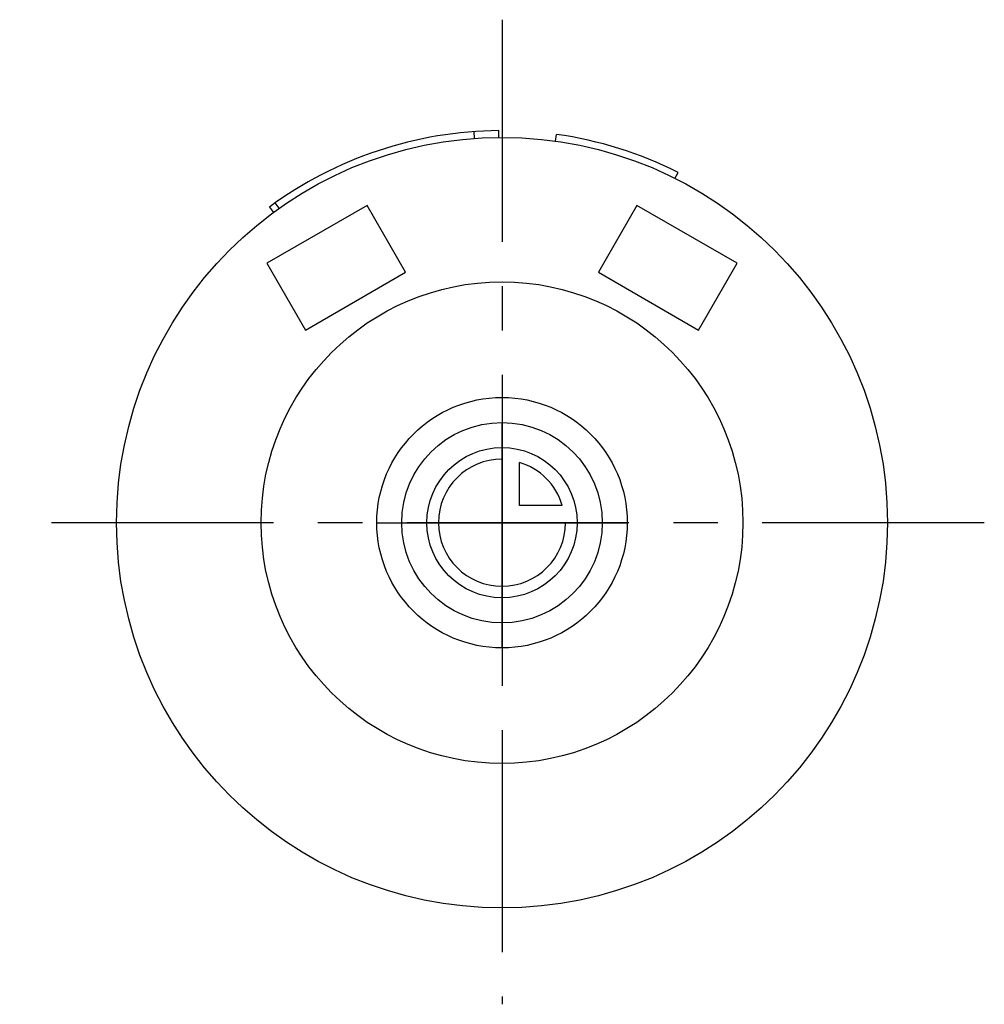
# Model space of a CAD drawing. Header units: millimetres. Extents: x 248.1 to 298.1, y 208.8 to 259.9.
import ezdxf

# ---------------------------------------------------------------- set-up
doc = ezdxf.new("R2010")
doc.units = ezdxf.units.MM
doc.header["$LTSCALE"] = 30.734
doc.linetypes.add('CENTER', pattern=[0.6, 0.375, -0.075, 0.075, -0.075])
doc.layers.get('0').update_dxf_attribs({"linetype": 'CONTINUOUS'})
doc.layers.add('DEFAULT_1', color=7, linetype='CENTER')
doc.layers.add('KONSTR_EL', color=7, linetype='CONTINUOUS')

msp = doc.modelspace()

# ---------------------------------------------------------------- linework, layer by layer
at = {"color": 7, "linetype": 'CONTINUOUS'}
for p, q in [((271.652, 253.761), (271.628, 254.11)), ((272.92, 253.812), (272.917, 254.162)), ((275.863, 253.617), (275.912, 253.964)), ((282.055, 251.685), (282.212, 251.997)), ((266.079, 250.276), (260.883, 247.276)), ((261.008, 250.195), (261.215, 249.914)), ((261.515, 250.13), (261.313, 250.416)), ((268.079, 246.812), (266.079, 250.276)), ((280.079, 250.276), (278.079, 246.812)), ((285.275, 247.276), (280.079, 250.276)), ((260.883, 247.276), (262.883, 243.812)), ((283.275, 243.812), (285.275, 247.276)), ((262.883, 243.812), (268.079, 246.812)), ((278.079, 246.812), (283.275, 243.812))]:
    msp.add_line(p, q, dxfattribs=at)
for radius in [20, 12.5]:
    msp.add_circle((273.079, 233.812), radius, dxfattribs=at)
for start, end in [(90.4548, 126.3836), (63.3318, 81.9971)]:
    msp.add_arc((273.079, 233.812), 20.35, start, end, dxfattribs=at)
at = {"layer": 'DEFAULT_1', "color": 2, "linetype": 'CENTER'}
for p, q in [((273.079, 259.92), (273.079, 208.812)), ((298.104, 233.812), (248.054, 233.812))]:
    msp.add_line(p, q, dxfattribs=at)
at = {"layer": 'KONSTR_EL', "color": 4, "linetype": 'CONTINUOUS'}
for p, q in [((273.079, 233.812), (273.079, 237.112)), ((273.979, 234.712), (273.979, 236.935)), ((276.202, 234.712), (273.979, 234.712)), ((273.079, 233.812), (276.379, 233.812))]:
    msp.add_line(p, q, dxfattribs=at)
for radius in [6.5, 5.2, 3.9]:
    msp.add_circle((273.079, 233.812), radius, dxfattribs=at)
for radius, start, end in [(3.3, 90, 360), (3.25, 16.0766, 73.9234)]:
    msp.add_arc((273.079, 233.812), radius, start, end, dxfattribs=at)
for points, start_tangent, end_tangent in [([(273.079, 233.812, -4.15), (273.079, 234.317, -4.1), (273.079, 234.57, -4.076), (273.079, 234.696, -4.063), (273.079, 234.822, -4.051), (273.079, 234.944, -4.014), (273.079, 235.065, -3.978), (273.079, 235.308, -3.904), (273.079, 235.551, -3.831), (273.079, 235.672, -3.794), (273.079, 235.794, -3.758), (273.079, 235.906, -3.698), (273.079, 236.018, -3.639), (273.079, 236.242, -3.519), (273.079, 236.466, -3.4), (273.079, 236.578, -3.341), (273.079, 236.69, -3.281), (273.079, 236.79, -3.199), (273.079, 236.89, -3.118), (273.079, 237.089, -2.954), (273.079, 237.289, -2.791), (273.079, 237.389, -2.709), (273.079, 237.489, -2.627), (273.079, 237.57, -2.529), (273.079, 237.65, -2.431), (273.079, 237.811, -2.235), (273.079, 237.972, -2.039), (273.079, 238.053, -1.941), (273.079, 238.133, -1.843), (273.079, 238.193, -1.731), (273.079, 238.253, -1.619), (273.079, 238.373, -1.396), (273.079, 238.493, -1.172), (273.079, 238.553, -1.06), (273.079, 238.613, -0.948), (273.079, 238.65, -0.827), (273.079, 238.687, -0.706), (273.079, 238.761, -0.463), (273.079, 238.835, -0.22), (273.079, 238.872, -0.099), (273.079, 238.91, 0.022), (273.079, 238.922, 0.151), (273.079, 238.935, 0.279), (273.079, 238.961, 0.536), (273.079, 238.987, 0.793), (273.079, 238.999, 0.922), (273.079, 239.012, 1.05), (273.079, 239, 1.176), (273.079, 238.987, 1.303), (273.079, 238.963, 1.555), (273.079, 238.938, 1.808), (273.079, 238.926, 1.934), (273.079, 238.913, 2.06), (273.079, 238.876, 2.181), (273.079, 238.84, 2.303), (273.079, 238.766, 2.546), (273.079, 238.693, 2.789), (273.079, 238.656, 2.91), (273.079, 238.62, 3.032), (273.079, 238.56, 3.144), (273.079, 238.501, 3.256), (273.079, 238.382, 3.48), (273.079, 238.262, 3.704), (273.079, 238.203, 3.816), (273.079, 238.143, 3.928), (273.079, 238.062, 4.028), (273.079, 237.98, 4.127), (273.079, 237.816, 4.327), (273.079, 237.653, 4.527), (273.079, 237.571, 4.627), (273.079, 237.489, 4.727), (273.079, 237.391, 4.807), (273.079, 237.293, 4.888), (273.079, 237.097, 5.049), (273.079, 236.901, 5.21), (273.079, 236.803, 5.291), (273.079, 236.705, 5.371), (273.079, 236.593, 5.431), (273.079, 236.481, 5.491), (273.079, 236.258, 5.611), (273.079, 236.034, 5.731), (273.079, 235.922, 5.791), (273.079, 235.81, 5.851), (273.079, 235.689, 5.888), (273.079, 235.568, 5.925), (273.079, 235.325, 5.999), (273.079, 235.083, 6.073), (273.079, 234.961, 6.11), (273.079, 234.84, 6.147), (273.079, 234.712, 6.16), (273.079, 234.583, 6.173), (273.079, 234.326, 6.199), (273.079, 233.812, 6.25)], (0, 16.160298, 1.584531), (0, -16.445098, 1.641438)), ([(266.579, 233.812, 1.05), (266.641, 233.812, 1.681), (266.672, 233.812, 1.997), (266.687, 233.812, 2.155), (266.695, 233.812, 2.234), (266.703, 233.812, 2.313), (266.725, 233.812, 2.388), (266.748, 233.812, 2.464), (266.794, 233.812, 2.616), (266.886, 233.812, 2.92), (266.978, 233.812, 3.223), (267.023, 233.812, 3.375), (267.046, 233.812, 3.451), (267.069, 233.812, 3.527), (267.106, 233.812, 3.597), (267.144, 233.812, 3.667), (267.218, 233.812, 3.807), (267.367, 233.812, 4.087), (267.516, 233.812, 4.367), (267.59, 233.812, 4.507), (267.628, 233.812, 4.577), (267.665, 233.812, 4.647), (267.716, 233.812, 4.709), (267.767, 233.812, 4.772), (267.869, 233.812, 4.897), (268.074, 233.812, 5.147), (268.278, 233.812, 5.396), (268.38, 233.812, 5.521), (268.431, 233.812, 5.584), (268.483, 233.812, 5.646), (268.544, 233.812, 5.697), (268.605, 233.812, 5.747), (268.728, 233.812, 5.847), (268.973, 233.812, 6.049), (269.218, 233.812, 6.25), (269.34, 233.812, 6.351), (269.402, 233.812, 6.401), (269.463, 233.812, 6.451), (269.533, 233.812, 6.489), (269.603, 233.812, 6.526), (269.742, 233.812, 6.601), (270.022, 233.812, 6.751), (270.301, 233.812, 6.901), (270.441, 233.812, 6.976), (270.511, 233.812, 7.013), (270.581, 233.812, 7.051), (270.657, 233.812, 7.074), (270.732, 233.812, 7.097), (270.884, 233.812, 7.144), (271.187, 233.812, 7.236), (271.491, 233.812, 7.329), (271.642, 233.812, 7.375), (271.718, 233.812, 7.399), (271.794, 233.812, 7.422), (271.874, 233.812, 7.43), (271.955, 233.812, 7.438), (272.115, 233.812, 7.454), (272.436, 233.812, 7.486), (272.758, 233.812, 7.518), (272.918, 233.812, 7.534), (272.998, 233.812, 7.542), (273.079, 233.812, 7.55), (273.158, 233.812, 7.542), (273.237, 233.812, 7.535), (273.394, 233.812, 7.519), (273.71, 233.812, 7.488), (274.026, 233.812, 7.457), (274.183, 233.812, 7.442), (274.262, 233.812, 7.434), (274.341, 233.812, 7.426), (274.417, 233.812, 7.403), (274.493, 233.812, 7.38), (274.645, 233.812, 7.335), (274.948, 233.812, 7.243), (275.252, 233.812, 7.151), (275.404, 233.812, 7.105), (275.48, 233.812, 7.082), (275.556, 233.812, 7.06), (275.626, 233.812, 7.022), (275.696, 233.812, 6.985), (275.836, 233.812, 6.911), (276.116, 233.812, 6.762), (276.396, 233.812, 6.613), (276.536, 233.812, 6.538), (276.606, 233.812, 6.501), (276.676, 233.812, 6.464), (276.738, 233.812, 6.413), (276.801, 233.812, 6.362), (276.926, 233.812, 6.26), (277.175, 233.812, 6.055), (277.425, 233.812, 5.851), (277.55, 233.812, 5.748), (277.612, 233.812, 5.697), (277.675, 233.812, 5.646), (277.725, 233.812, 5.585), (277.776, 233.812, 5.524), (277.876, 233.812, 5.401), (278.078, 233.812, 5.156), (278.279, 233.812, 4.911), (278.379, 233.812, 4.788), (278.43, 233.812, 4.727), (278.48, 233.812, 4.666), (278.518, 233.812, 4.596), (278.555, 233.812, 4.526), (278.63, 233.812, 4.386), (278.78, 233.812, 4.107), (278.93, 233.812, 3.827), (279.005, 233.812, 3.688), (279.042, 233.812, 3.618), (279.08, 233.812, 3.548), (279.103, 233.812, 3.472), (279.126, 233.812, 3.396), (279.172, 233.812, 3.245), (279.265, 233.812, 2.941), (279.358, 233.812, 2.638), (279.404, 233.812, 2.486), (279.427, 233.812, 2.411), (279.45, 233.812, 2.335), (279.459, 233.812, 2.254), (279.467, 233.812, 2.174), (279.483, 233.812, 2.014), (279.515, 233.812, 1.692), (279.579, 233.812, 1.05)], (1.980664, 0, 20.200373), (2.051798, 0, -20.556372)), ([(267.879, 233.812, 1.05), (267.928, 233.812, 1.555), (267.953, 233.812, 1.808), (267.965, 233.812, 1.934), (267.978, 233.812, 2.06), (268.014, 233.812, 2.181), (268.051, 233.812, 2.303), (268.124, 233.812, 2.546), (268.198, 233.812, 2.789), (268.234, 233.812, 2.91), (268.271, 233.812, 3.032), (268.331, 233.812, 3.144), (268.39, 233.812, 3.256), (268.509, 233.812, 3.48), (268.628, 233.812, 3.704), (268.688, 233.812, 3.816), (268.748, 233.812, 3.928), (268.829, 233.812, 4.028), (268.911, 233.812, 4.127), (269.075, 233.812, 4.327), (269.238, 233.812, 4.527), (269.32, 233.812, 4.627), (269.402, 233.812, 4.727), (269.5, 233.812, 4.807), (269.598, 233.812, 4.888), (269.794, 233.812, 5.049), (269.99, 233.812, 5.21), (270.088, 233.812, 5.291), (270.186, 233.812, 5.371), (270.298, 233.812, 5.431), (270.41, 233.812, 5.491), (270.633, 233.812, 5.611), (270.857, 233.812, 5.731), (270.969, 233.812, 5.791), (271.08, 233.812, 5.851), (271.202, 233.812, 5.888), (271.323, 233.812, 5.925), (271.566, 233.812, 5.999), (271.808, 233.812, 6.073), (271.93, 233.812, 6.11), (272.051, 233.812, 6.147), (272.179, 233.812, 6.16), (272.308, 233.812, 6.173), (272.565, 233.812, 6.199), (272.822, 233.812, 6.224), (272.95, 233.812, 6.237), (273.079, 233.812, 6.25), (273.205, 233.812, 6.238), (273.331, 233.812, 6.225), (273.584, 233.812, 6.2), (273.836, 233.812, 6.176), (273.962, 233.812, 6.163), (274.089, 233.812, 6.151), (274.21, 233.812, 6.114), (274.332, 233.812, 6.078), (274.575, 233.812, 6.004), (274.817, 233.812, 5.931), (274.939, 233.812, 5.894), (275.06, 233.812, 5.858), (275.172, 233.812, 5.798), (275.284, 233.812, 5.739), (275.508, 233.812, 5.619), (275.732, 233.812, 5.5), (275.844, 233.812, 5.441), (275.956, 233.812, 5.381), (276.056, 233.812, 5.299), (276.156, 233.812, 5.218), (276.356, 233.812, 5.054), (276.556, 233.812, 4.891), (276.656, 233.812, 4.809), (276.756, 233.812, 4.727), (276.836, 233.812, 4.629), (276.917, 233.812, 4.531), (277.078, 233.812, 4.335), (277.239, 233.812, 4.139), (277.319, 233.812, 4.041), (277.4, 233.812, 3.943), (277.46, 233.812, 3.831), (277.52, 233.812, 3.719), (277.64, 233.812, 3.496), (277.76, 233.812, 3.272), (277.819, 233.812, 3.16), (277.879, 233.812, 3.048), (277.917, 233.812, 2.927), (277.954, 233.812, 2.806), (278.028, 233.812, 2.563), (278.102, 233.812, 2.32), (278.139, 233.812, 2.199), (278.176, 233.812, 2.078), (278.189, 233.812, 1.949), (278.202, 233.812, 1.821), (278.227, 233.812, 1.564), (278.279, 233.812, 1.05)], (1.584531, 0, 16.160298), (1.641438, 0, -16.445098)), ([(273.079, 233.812, 7.55), (273.079, 233.181, 7.488), (273.079, 232.865, 7.457), (273.079, 232.707, 7.442), (273.079, 232.629, 7.434), (273.079, 232.55, 7.426), (273.079, 232.474, 7.403), (273.079, 232.398, 7.38), (273.079, 232.246, 7.335), (273.079, 231.942, 7.243), (273.079, 231.639, 7.151), (273.079, 231.487, 7.105), (273.079, 231.411, 7.082), (273.079, 231.335, 7.06), (273.079, 231.265, 7.022), (273.079, 231.195, 6.985), (273.079, 231.055, 6.911), (273.079, 230.775, 6.762), (273.079, 230.495, 6.613), (273.079, 230.355, 6.538), (273.079, 230.285, 6.501), (273.079, 230.215, 6.464), (273.079, 230.153, 6.413), (273.079, 230.09, 6.362), (273.079, 229.965, 6.26), (273.079, 229.716, 6.055), (273.079, 229.466, 5.851), (273.079, 229.341, 5.748), (273.079, 229.278, 5.697), (273.079, 229.216, 5.646), (273.079, 229.166, 5.585), (273.079, 229.115, 5.524), (273.079, 229.015, 5.401), (273.079, 228.813, 5.156), (273.079, 228.612, 4.911), (273.079, 228.511, 4.788), (273.079, 228.461, 4.727), (273.079, 228.411, 4.666), (273.079, 228.373, 4.596), (273.079, 228.336, 4.526), (273.079, 228.261, 4.386), (273.079, 228.111, 4.107), (273.079, 227.961, 3.827), (273.079, 227.886, 3.688), (273.079, 227.849, 3.618), (273.079, 227.811, 3.548), (273.079, 227.788, 3.472), (273.079, 227.765, 3.396), (273.079, 227.719, 3.245), (273.079, 227.626, 2.941), (273.079, 227.533, 2.638), (273.079, 227.487, 2.486), (273.079, 227.464, 2.411), (273.079, 227.44, 2.335), (273.079, 227.432, 2.254), (273.079, 227.424, 2.174), (273.079, 227.408, 2.014), (273.079, 227.376, 1.692), (273.079, 227.344, 1.371), (273.079, 227.328, 1.211), (273.079, 227.32, 1.13), (273.079, 227.312, 1.05), (273.079, 227.32, 0.971), (273.079, 227.328, 0.892), (273.079, 227.343, 0.734), (273.079, 227.374, 0.419), (273.079, 227.405, 0.103), (273.079, 227.42, -0.055), (273.079, 227.428, -0.134), (273.079, 227.436, -0.213), (273.079, 227.459, -0.288), (273.079, 227.482, -0.364), (273.079, 227.528, -0.516), (273.079, 227.619, -0.82), (273.079, 227.711, -1.123), (273.079, 227.757, -1.275), (273.079, 227.78, -1.351), (273.079, 227.803, -1.427), (273.079, 227.84, -1.497), (273.079, 227.877, -1.567), (273.079, 227.952, -1.707), (273.079, 228.1, -1.987), (273.079, 228.249, -2.267), (273.079, 228.324, -2.407), (273.079, 228.361, -2.477), (273.079, 228.398, -2.547), (273.079, 228.449, -2.609), (273.079, 228.5, -2.672), (273.079, 228.603, -2.797), (273.079, 228.807, -3.047), (273.079, 229.012, -3.296), (273.079, 229.114, -3.421), (273.079, 229.165, -3.484), (273.079, 229.216, -3.546), (273.079, 229.277, -3.597), (273.079, 229.338, -3.647), (273.079, 229.461, -3.747), (273.079, 229.706, -3.949), (273.079, 229.951, -4.15), (273.079, 230.074, -4.251), (273.079, 230.135, -4.301), (273.079, 230.196, -4.351), (273.079, 230.266, -4.389), (273.079, 230.336, -4.426), (273.079, 230.476, -4.501), (273.079, 230.755, -4.651), (273.079, 231.035, -4.801), (273.079, 231.174, -4.876), (273.079, 231.244, -4.913), (273.079, 231.314, -4.951), (273.079, 231.39, -4.974), (273.079, 231.466, -4.997), (273.079, 231.618, -5.044), (273.079, 231.921, -5.136), (273.079, 232.224, -5.229), (273.079, 232.376, -5.275), (273.079, 232.452, -5.299), (273.079, 232.527, -5.322), (273.079, 232.608, -5.33), (273.079, 232.688, -5.338), (273.079, 232.849, -5.354), (273.079, 233.17, -5.386), (273.079, 233.812, -5.45)], (0, -20.200373, -1.980664), (0, 20.556372, -2.051798))]:
    msp.add_spline(points, degree=3, dxfattribs=dict(at, start_tangent=start_tangent, end_tangent=end_tangent))

doc.saveas('drawing.dxf')
